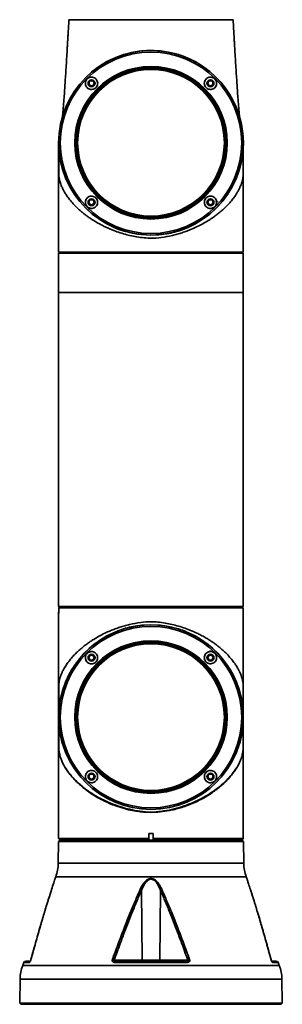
# Model space of a CAD drawing. Header units: millimetres. Extents: x -55 to 731, y 0 to 297.
# Tile 3 of 14: x 110 to 123, y 165 to 213. Entities that reach past the tile are written whole.
import ezdxf

# ---------------------------------------------------------------- set-up
doc = ezdxf.new("R2010")
doc.units = ezdxf.units.MM

msp = doc.modelspace()

# ---------------------------------------------------------------- linework, layer by layer
at = {"color": 7, "linetype": 'Continuous', "lineweight": 35}
for p, q in [((112.4752, 212.6548), (112.4752, 212.6538)), ((112.4752, 212.6548), (120.4752, 212.6548)), ((112.4752, 212.6538), (120.4752, 212.6538)), ((120.4752, 212.6538), (120.4752, 212.6548)), ((113.2606, 208.3292), (113.271, 208.3288)), ((111.9752, 206.6538), (111.9752, 201.3238)), ((120.9745, 206.5724), (120.9745, 206.571)), ((120.9752, 201.5838), (120.9752, 206.6538)), ((113.561, 203.2273), (113.6149, 203.1748)), ((111.9752, 201.3238), (112.0252, 201.2738)), ((111.9752, 201.3238), (120.9741, 201.3238)), ((111.9752, 201.2738), (111.9752, 199.3538)), ((111.9752, 201.2738), (120.9752, 201.2738)), ((120.9552, 201.305), (120.9242, 201.2738)), ((120.9741, 201.5838), (120.9752, 201.5838)), ((120.9741, 201.5838), (120.9741, 201.3238)), ((120.9752, 199.3538), (120.9752, 201.2738)), ((111.9752, 199.3538), (111.9752, 184.0538)), ((111.9752, 199.3538), (120.9752, 199.3538)), ((111.9752, 199.3538), (116.4752, 199.3538)), ((116.4752, 199.3538), (120.9752, 199.3538)), ((120.9752, 184.0538), (120.9752, 199.3538)), ((120.9752, 184.0538), (111.9752, 184.0538)), ((111.9764, 183.7238), (111.9764, 183.9838)), ((120.9752, 183.9838), (111.9764, 183.9838)), ((111.9952, 184.0027), (112.0263, 184.0338)), ((112.0263, 184.0338), (120.9252, 184.0338)), ((112.2752, 184.0538), (112.2752, 184.0338)), ((120.6752, 184.0338), (120.6752, 184.0538)), ((120.9752, 183.9838), (120.9252, 184.0338)), ((120.9752, 178.6538), (120.9752, 183.9838)), ((111.9764, 183.8087), (111.9752, 183.7938)), ((111.9752, 183.7938), (111.9752, 183.7238)), ((111.9752, 183.7238), (111.9752, 178.6538)), ((111.9764, 183.7238), (111.9752, 183.7238)), ((119.3895, 182.0804), (119.3356, 182.1329)), ((120.9744, 179.6361), (120.9744, 179.5989)), ((111.9752, 178.6538), (111.9752, 172.7338)), ((111.976, 178.7353), (111.976, 178.7367)), ((120.9752, 172.7338), (120.9752, 178.6538)), ((111.9764, 178.5499), (111.9764, 178.4544)), ((111.9762, 177.7327), (111.9764, 177.8475)), ((112.5002, 176.5445), (112.5002, 176.5338)), ((112.5303, 176.4889), (112.5252, 176.4838)), ((112.533, 176.4838), (112.5252, 176.4838)), ((120.2583, 176.1938), (120.2433, 176.1938)), ((120.4252, 176.4838), (120.4175, 176.4838)), ((120.4252, 176.4838), (120.4202, 176.4889)), ((120.4446, 176.5338), (120.4502, 176.5338)), ((120.4502, 176.5338), (120.4502, 176.5445)), ((116.3752, 172.9738), (116.5752, 172.9738)), ((116.3752, 172.9738), (116.3752, 172.7338)), ((116.5752, 172.7338), (116.5752, 172.9738)), ((111.9744, 172.583), (111.9559, 171.5284)), ((112.0252, 172.6338), (111.9744, 172.583)), ((120.9761, 172.583), (111.9744, 172.583)), ((111.9752, 172.7338), (112.0452, 172.6638)), ((111.9752, 172.7338), (116.3752, 172.7338)), ((112.0252, 172.6338), (120.9253, 172.6338)), ((112.0452, 172.6638), (116.3891, 172.6638)), ((112.2752, 172.6638), (112.2752, 172.6338)), ((116.3752, 172.7338), (116.3752, 172.715)), ((116.3891, 172.6638), (116.5614, 172.6638)), ((116.5614, 172.6638), (120.9052, 172.6638)), ((116.5752, 172.7338), (120.9752, 172.7338)), ((120.6752, 172.6338), (120.6752, 172.6638)), ((120.9052, 172.6638), (120.9752, 172.7338)), ((120.9761, 172.583), (120.9253, 172.6338)), ((120.9945, 171.5284), (120.9761, 172.583)), ((111.8304, 170.8651), (111.8006, 170.7852)), ((121.1492, 170.787), (121.1201, 170.8651)), ((121.1494, 170.7863), (121.1491, 170.7873)), ((116.0446, 166.803), (116.0105, 170.2098)), ((116.94, 170.2098), (116.9059, 166.803)), ((110.2745, 166.6888), (110.2223, 166.5485)), ((110.5713, 166.7538), (110.3682, 166.7538)), ((114.677, 166.803), (116.0446, 166.803)), ((114.7442, 166.7538), (114.7017, 166.7574)), ((118.2329, 166.6888), (114.7176, 166.6888)), ((114.7359, 166.7494), (114.7442, 166.7538)), ((118.2063, 166.7538), (114.7442, 166.7538)), ((116.0446, 166.803), (116.9059, 166.803)), ((118.2735, 166.803), (116.9059, 166.803)), ((122.3318, 166.7538), (122.3384, 166.7573)), ((122.5823, 166.7538), (122.3318, 166.7538)), ((122.7282, 166.5485), (122.676, 166.6888)), ((110.0967, 165.8852), (110.0761, 164.703)), ((122.8744, 164.703), (122.8538, 165.8852)), ((110.0761, 164.703), (110.1252, 164.6538)), ((110.0761, 164.703), (122.8744, 164.703)), ((122.8252, 164.6538), (110.1252, 164.6538)), ((122.8252, 164.6538), (122.8744, 164.703))]:
    msp.add_line(p, q, dxfattribs=at)
at = {"color": 8, "linetype": 'Continuous', "lineweight": 35}
for p, q in [((113.5959, 203.1956), (113.5959, 203.1933)), ((111.9764, 183.7938), (111.9752, 183.7938)), ((119.3546, 182.1121), (119.3546, 182.1144)), ((120.9744, 179.6361), (120.974, 179.4586)), ((111.9764, 178.4508), (111.9764, 178.551)), ((111.9764, 177.8475), (111.9764, 178.3138)), ((120.9741, 178.551), (120.9741, 177.8475)), ((116.4752, 171.5284), (111.9559, 171.5284)), ((120.9945, 171.5284), (116.4752, 171.5284)), ((121.1201, 170.8651), (111.8304, 170.8651)), ((111.6278, 170.2429), (111.6274, 170.2333)), ((110.5289, 166.6888), (110.2745, 166.6888)), ((122.676, 166.6888), (122.4216, 166.6888)), ((116.4752, 166.5485), (110.2223, 166.5485)), ((122.7282, 166.5485), (116.4752, 166.5485)), ((122.8538, 165.8852), (110.0967, 165.8852))]:
    msp.add_line(p, q, dxfattribs=at)
at = {"color": 7, "linetype": 'Continuous', "lineweight": 35, "flags": 128}
for points in [[(120.9741, 201.3238), (120.9663, 201.3161), (120.9552, 201.305)], [(111.9764, 183.9838), (111.9841, 183.9916), (111.9952, 184.0027)], [(116.0732, 166.7538), (116.0677, 166.7548), (116.0624, 166.7576), (116.0575, 166.7621), (116.0531, 166.7682), (116.0496, 166.7756), (116.0469, 166.7841), (116.0452, 166.7933), (116.0446, 166.803)], [(116.9059, 166.803), (116.9053, 166.7933), (116.9036, 166.7841), (116.9009, 166.7756), (116.8973, 166.7682), (116.893, 166.7621), (116.8881, 166.7576), (116.8828, 166.7548), (116.8772, 166.7538)]]:
    msp.add_lwpolyline(points, dxfattribs=at)
at = {"color": 7, "linetype": 'Continuous', "lineweight": 35}
for centre, radius in [((116.4752, 206.6538), 4.5), ((116.4752, 206.6538), 4.422), ((116.4752, 206.6538), 3.7157), ((116.4752, 206.6538), 3.684), ((116.4752, 206.6538), 3.625), ((116.4752, 206.6538), 3.575), ((113.5761, 209.553), 0.17), ((113.5761, 209.553), 0.135), ((113.5761, 209.553), 0.125), ((119.3744, 209.553), 0.17), ((119.3744, 209.553), 0.135), ((119.3744, 209.553), 0.125), ((113.5761, 203.7547), 0.17), ((113.5761, 203.7547), 0.135), ((113.5761, 203.7547), 0.125), ((119.3744, 203.7547), 0.17), ((119.3744, 203.7547), 0.135), ((119.3744, 203.7547), 0.125), ((116.4752, 178.6538), 4.5), ((116.4752, 178.6538), 4.422), ((116.4752, 178.6538), 3.7157), ((116.4752, 178.6538), 3.684), ((116.4752, 178.6538), 3.625), ((116.4752, 178.6538), 3.575), ((113.5761, 181.553), 0.17), ((113.5761, 181.553), 0.135), ((113.5761, 181.553), 0.125), ((119.3744, 181.553), 0.17), ((119.3744, 181.553), 0.135), ((119.3744, 181.553), 0.125), ((113.5761, 175.7547), 0.17), ((113.5761, 175.7547), 0.135), ((113.5761, 175.7547), 0.125), ((119.3744, 175.7547), 0.17), ((119.3744, 175.7547), 0.135), ((119.3744, 175.7547), 0.125)]:
    msp.add_circle(centre, radius, dxfattribs=at)
for centre, radius, start, end in [((116.4752, 206.6538), 4.5, 270, 135), ((116.4752, 206.6538), 4.5, 225, 270), ((116.4752, 178.6538), 4.5, 90, 225), ((116.4752, 178.6538), 4.5, 315, 90), ((109.9562, 171.5633), 2, 339.56717, 359), ((122.9942, 171.5633), 2, 181, 200.43283), ((110.3682, 166.6538), 0.1, 90, 159.56717), ((122.5823, 166.6538), 0.1, 20.43283, 90), ((112.0964, 165.8503), 2, 159.56717, 179), ((120.8541, 165.8503), 2, 1, 20.43283)]:
    msp.add_arc(centre, radius, start, end, dxfattribs=at)
for points, knots in [([(112.4752, 212.6538), (112.4676, 212.5228), (112.454, 212.2891), (112.4361, 211.9824), (112.4224, 211.7482), (112.4109, 211.5535), (112.3998, 211.3663), (112.3835, 211.0935), (112.3621, 210.7402), (112.3364, 210.3236), (112.3115, 209.9297), (112.2875, 209.5609), (112.2633, 209.1991), (112.2402, 208.8689), (112.2176, 208.5643), (112.1964, 208.2985), (112.177, 208.0728), (112.1665, 207.9666), (112.1619, 207.9203)], [0, 0, 0, 0, 0.0703436, 0.1254406, 0.1654037, 0.1973302, 0.2314826, 0.2679452, 0.3476874, 0.4285507, 0.5055457, 0.5787812, 0.6520297, 0.7339695, 0.8010052, 0.8728323, 0.9446384, 1, 1, 1, 1]), ([(120.7895, 207.9106), (120.7846, 207.9598), (120.7738, 208.0689), (120.7541, 208.2984), (120.7329, 208.5643), (120.7102, 208.8689), (120.6871, 209.1991), (120.6629, 209.5609), (120.639, 209.9297), (120.6141, 210.3236), (120.5884, 210.7402), (120.5663, 211.1061), (120.5485, 211.4027), (120.535, 211.6308), (120.5197, 211.8919), (120.4997, 212.2332), (120.4842, 212.5), (120.4753, 212.6538)], [0, 0, 0, 0, 0.05883922, 0.13038151, 0.20194489, 0.26873431, 0.35037321, 0.42335268, 0.49631917, 0.5730314, 0.65359776, 0.73304706, 0.7763643, 0.81636753, 0.85729684, 0.91772796, 1, 1, 1, 1]), ([(113.8018, 209.7507), (113.7765, 209.7742), (113.7261, 209.8214), (113.6255, 209.8547), (113.5213, 209.854), (113.424, 209.8182), (113.3453, 209.7533), (113.2928, 209.6672), (113.271, 209.569), (113.2824, 209.4686), (113.3264, 209.3764), (113.3996, 209.3031), (113.4942, 209.2581), (113.5988, 209.2478), (113.6999, 209.2733), (113.7852, 209.3301), (113.8462, 209.4104), (113.8778, 209.5053), (113.8769, 209.6054), (113.8483, 209.6902), (113.8148, 209.7337), (113.8018, 209.7507)], [0, 0, 0, 0, 0.05538177, 0.11078435, 0.16556012, 0.21914247, 0.27165218, 0.32360513, 0.37568515, 0.4285135, 0.48246199, 0.53750668, 0.59315928, 0.64856596, 0.70286899, 0.75570264, 0.8074683, 0.85910488, 0.91157713, 0.96541715, 1, 1, 1, 1]), ([(119.5865, 209.7651), (119.5608, 209.7863), (119.5093, 209.8287), (119.4113, 209.8559), (119.3108, 209.8519), (119.2159, 209.8145), (119.1378, 209.7469), (119.0862, 209.6559), (119.0684, 209.5524), (119.0866, 209.4495), (119.1374, 209.36), (119.2135, 209.2933), (119.306, 209.2553), (119.406, 209.2491), (119.5039, 209.276), (119.5888, 209.3348), (119.6499, 209.4197), (119.6788, 209.5209), (119.6714, 209.6249), (119.6363, 209.7089), (119.6002, 209.7497), (119.5865, 209.7651)], [0, 0, 0, 0, 0.0521728, 0.1043289, 0.1569575, 0.2106582, 0.2654994, 0.3210861, 0.3766229, 0.4312111, 0.4843457, 0.5362686, 0.5878458, 0.6400798, 0.69362, 0.7484922, 0.804114, 0.8596022, 0.9141909, 0.9675717, 1, 1, 1, 1]), ([(111.9764, 206.5545), (111.9762, 206.5603), (111.976, 206.5685), (111.976, 206.5688), (111.976, 206.5689)], [0, 0, 0, 0, 0.7144518, 1, 1, 1, 1]), ([(111.9762, 206.5563), (111.9763, 206.5267), (111.9764, 206.4521), (111.9767, 206.2671), (111.977, 206.0583), (111.9771, 205.8678), (111.9773, 205.6488), (111.9774, 205.4231), (111.9774, 205.267), (111.9774, 205.1971)], [0, 0, 0, 0, 0.146082, 0.3687807, 0.4887545, 0.614709, 0.7470961, 0.8867091, 1, 1, 1, 1]), ([(111.9762, 206.5546), (111.9763, 206.5258), (111.9764, 206.452), (111.9767, 206.2682), (111.977, 206.0595), (111.9771, 205.8691), (111.9773, 205.65), (111.9774, 205.4293), (111.9774, 205.2783), (111.9774, 205.2134)], [0, 0, 0, 0, 0.1444021, 0.3697153, 0.4910939, 0.6185213, 0.7524557, 0.8936923, 1, 1, 1, 1]), ([(120.973, 205.1971), (120.973, 205.2186), (120.973, 205.3206), (120.9729, 205.4819), (120.9729, 205.6651), (120.9729, 205.8234), (120.9731, 205.9905), (120.9735, 206.1802), (120.9739, 206.3556), (120.9742, 206.4905), (120.9743, 206.5403), (120.9743, 206.5614)], [0, 0, 0, 0, 0.0354024, 0.1678527, 0.2737001, 0.3597547, 0.4659233, 0.5995173, 0.7600508, 0.8984051, 1, 1, 1, 1]), ([(120.973, 205.2), (120.973, 205.2209), (120.973, 205.3224), (120.9729, 205.4832), (120.9729, 205.6664), (120.9729, 205.8247), (120.9731, 205.9915), (120.9735, 206.1815), (120.9738, 206.295), (120.9739, 206.3564)], [0, 0, 0, 0, 0.0455878, 0.2206736, 0.3605902, 0.4743549, 0.6147131, 0.7913238, 1, 1, 1, 1]), ([(120.974, 205.8662), (120.9744, 205.7656), (120.9748, 205.6377), (120.9748, 205.4834), (120.9747, 205.409), (120.9744, 205.3204), (120.9738, 205.2383), (120.9722, 205.1654), (120.9687, 205.072), (120.9588, 204.9664), (120.9353, 204.8388), (120.9078, 204.7379), (120.882, 204.6601), (120.8622, 204.6056), (120.8394, 204.5479), (120.8124, 204.4851), (120.7669, 204.3876), (120.6871, 204.2375), (120.5721, 204.0576), (120.4293, 203.8659), (120.2788, 203.689), (120.1086, 203.5133), (119.9409, 203.3579), (119.7751, 203.2187), (119.6091, 203.0912), (119.4413, 202.9728), (119.2424, 202.8435), (119.0086, 202.7067), (118.7364, 202.5667), (118.4752, 202.4492), (118.2273, 202.3514), (117.9933, 202.2703), (117.7576, 202.1991), (117.4218, 202.1124), (116.9978, 202.0314), (116.5335, 201.9934), (116.1349, 202.0168), (115.7899, 202.0637), (115.4511, 202.131), (115.1279, 202.2164), (114.8116, 202.318), (114.5348, 202.4244), (114.295, 202.5298), (114.0894, 202.6299), (113.8857, 202.7393), (113.7073, 202.8449), (113.5517, 202.9447), (113.4169, 203.0372), (113.2826, 203.1357), (113.1496, 203.2403), (112.9968, 203.3694), (112.8227, 203.5314), (112.6343, 203.7298), (112.497, 203.8976), (112.4048, 204.0235), (112.3502, 204.1027), (112.2993, 204.182), (112.2519, 204.2614), (112.2081, 204.3409), (112.171, 204.4149), (112.1351, 204.4917), (112.097, 204.5807), (112.0613, 204.6787), (112.0318, 204.7767), (112.0102, 204.865), (111.9962, 204.9449), (111.9877, 205.0128), (111.9831, 205.066), (111.9792, 205.1312), (111.9773, 205.2036), (111.9763, 205.2832), (111.9757, 205.3955), (111.9756, 205.5947), (111.9761, 205.7668), (111.9764, 205.8662)], [0, 0, 0, 0, 0.0181447, 0.023082, 0.0274986, 0.0314307, 0.0390909, 0.0430166, 0.0471001, 0.0614504, 0.0757083, 0.0908911, 0.097163, 0.1033682, 0.1101283, 0.1174433, 0.1253136, 0.1440883, 0.1694413, 0.1874342, 0.2104374, 0.2311525, 0.2495812, 0.2663403, 0.282357, 0.2976341, 0.3121751, 0.3339685, 0.3548061, 0.3747086, 0.39076, 0.4064439, 0.4217769, 0.4367769, 0.4703407, 0.4996423, 0.5195952, 0.5414592, 0.5620682, 0.5822647, 0.6030853, 0.6245724, 0.6394344, 0.6548174, 0.6707306, 0.6871825, 0.6987466, 0.7108016, 0.7233494, 0.7363916, 0.74993, 0.7707693, 0.794597, 0.819951, 0.8290999, 0.8382519, 0.8474071, 0.8565653, 0.8657268, 0.8748913, 0.8820467, 0.8924713, 0.9061653, 0.9166172, 0.9270646, 0.9375098, 0.94362, 0.9488415, 0.9531986, 0.9611596, 0.9650073, 0.9688649, 0.9820295, 1, 1, 1, 1]), ([(113.7882, 203.9668), (113.7626, 203.988), (113.7114, 204.0302), (113.614, 204.0575), (113.5138, 204.0539), (113.4186, 204.0168), (113.3399, 203.9492), (113.288, 203.858), (113.2701, 203.7545), (113.2881, 203.6518), (113.3386, 203.5623), (113.4147, 203.4953), (113.5077, 203.457), (113.6082, 203.4509), (113.706, 203.478), (113.7906, 203.5366), (113.8515, 203.6212), (113.8805, 203.7223), (113.8732, 203.8266), (113.8379, 203.9107), (113.8018, 203.9515), (113.7882, 203.9668)], [0, 0, 0, 0, 0.0519386, 0.1038537, 0.1564439, 0.2104227, 0.2656093, 0.3212873, 0.3765635, 0.4307885, 0.4838168, 0.5359808, 0.5879082, 0.6402786, 0.6936155, 0.7481184, 0.8035416, 0.859195, 0.914164, 0.9677675, 1, 1, 1, 1]), ([(119.572, 203.9804), (119.5439, 204.0004), (119.4877, 204.0406), (119.3837, 204.0603), (119.2806, 204.0459), (119.1892, 203.9979), (119.1201, 203.9239), (119.0791, 203.8326), (119.0697, 203.7329), (119.0934, 203.6344), (119.1491, 203.5477), (119.2319, 203.4839), (119.332, 203.4516), (119.4366, 203.4552), (119.5328, 203.4932), (119.6098, 203.5599), (119.6603, 203.6472), (119.6798, 203.7459), (119.6659, 203.8458), (119.6262, 203.9265), (119.5873, 203.9652), (119.572, 203.9804)], [0, 0, 0, 0, 0.0553793, 0.1107822, 0.1654925, 0.2187705, 0.2707796, 0.3223445, 0.3744774, 0.4278776, 0.4826362, 0.5382234, 0.593762, 0.6484609, 0.7019578, 0.7544067, 0.806346, 0.8584607, 0.9113602, 0.9653924, 1, 1, 1, 1]), ([(119.6514, 203.7835), (119.6565, 203.7794), (119.6644, 203.7731), (119.6776, 203.7694), (119.6883, 203.7685), (119.6989, 203.77), (119.7119, 203.7746), (119.7194, 203.7814), (119.7242, 203.7858)], [0, 0, 0, 0, 0.2385766, 0.367799, 0.500006, 0.6322079, 0.7614249, 1, 1, 1, 1]), ([(114.9694, 202.4066), (114.9475, 202.4157), (114.9133, 202.4299), (114.8448, 202.4585), (114.7982, 202.4778), (114.7639, 202.4919)], [0, 0, 0, 0, 0.3195957, 0.4999996, 1, 1, 1, 1]), ([(118.1866, 202.4919), (118.1529, 202.478), (118.1017, 202.4568), (118.0376, 202.4301), (118.0039, 202.416), (117.9868, 202.409), (117.9825, 202.4071), (117.9814, 202.4067), (117.9811, 202.4066), (117.981, 202.4066), (117.981, 202.4065), (117.981, 202.4065), (117.981, 202.4065)], [0, 0, 0, 0, 0.4913453, 0.7467283, 0.936176, 0.9837824, 0.9958154, 0.998883, 0.9996849, 0.9999023, 0.9999648, 1, 1, 1, 1]), ([(111.9764, 179.4415), (111.9761, 179.5421), (111.9757, 179.67), (111.9757, 179.8243), (111.9758, 179.8987), (111.976, 179.9873), (111.9767, 180.0694), (111.9783, 180.1422), (111.9818, 180.2357), (111.9917, 180.3413), (112.0152, 180.4689), (112.0426, 180.5698), (112.0685, 180.6476), (112.0883, 180.7021), (112.1111, 180.7598), (112.1381, 180.8226), (112.1836, 180.9201), (112.2634, 181.0702), (112.3784, 181.2501), (112.5212, 181.4418), (112.6717, 181.6187), (112.8418, 181.7944), (113.0096, 181.9498), (113.1754, 182.089), (113.3414, 182.2165), (113.5092, 182.3349), (113.7081, 182.4642), (113.9419, 182.601), (114.2141, 182.741), (114.4752, 182.8585), (114.7232, 182.9563), (114.9572, 183.0374), (115.1929, 183.1086), (115.5287, 183.1953), (115.9527, 183.2763), (116.417, 183.3142), (116.8156, 183.2909), (117.1606, 183.244), (117.4994, 183.1767), (117.8226, 183.0913), (118.1389, 182.9897), (118.4157, 182.8833), (118.6554, 182.7779), (118.8611, 182.6778), (119.0648, 182.5684), (119.2432, 182.4628), (119.3987, 182.363), (119.5336, 182.2705), (119.6679, 182.172), (119.8009, 182.0674), (119.9537, 181.9383), (120.1278, 181.7763), (120.3162, 181.5779), (120.4534, 181.4101), (120.5457, 181.2842), (120.6002, 181.205), (120.6512, 181.1257), (120.6986, 181.0463), (120.7424, 180.9668), (120.7795, 180.8928), (120.8154, 180.816), (120.8534, 180.727), (120.8892, 180.6289), (120.9186, 180.531), (120.9403, 180.4427), (120.9543, 180.3628), (120.9628, 180.2949), (120.9674, 180.2417), (120.9713, 180.1765), (120.9732, 180.1041), (120.9742, 180.0245), (120.9748, 179.9122), (120.9749, 179.713), (120.9743, 179.5408), (120.974, 179.4415)], [0, 0, 0, 0, 0.0181448, 0.023082, 0.0274987, 0.0314308, 0.0390909, 0.0430166, 0.0471001, 0.0614504, 0.0757084, 0.0908911, 0.097163, 0.1033682, 0.1101283, 0.1174434, 0.1253136, 0.1440883, 0.1694413, 0.1874342, 0.2104374, 0.2311525, 0.2495812, 0.2663404, 0.282357, 0.2976341, 0.3121751, 0.3339685, 0.3548061, 0.3747086, 0.39076, 0.4064439, 0.4217769, 0.4367769, 0.4703407, 0.4996423, 0.5195952, 0.5414592, 0.5620682, 0.5822647, 0.6030853, 0.6245724, 0.6394344, 0.6548173, 0.6707306, 0.6871825, 0.6987466, 0.7108016, 0.7233494, 0.7363917, 0.7499299, 0.7707692, 0.794597, 0.819951, 0.8290999, 0.8382519, 0.8474071, 0.8565653, 0.8657267, 0.8748913, 0.8820467, 0.8924713, 0.9061653, 0.9166172, 0.9270645, 0.9375098, 0.94362, 0.9488414, 0.9531986, 0.9611596, 0.9650073, 0.9688649, 0.9820294, 1, 1, 1, 1]), ([(114.7639, 182.8157), (114.7976, 182.8297), (114.8488, 182.8509), (114.9129, 182.8776), (114.9466, 182.8917), (114.9637, 182.8988), (114.968, 182.9005), (114.9691, 182.901), (114.9694, 182.9011), (114.9694, 182.9011), (114.9695, 182.9011), (114.9695, 182.9011), (114.9695, 182.9011)], [0, 0, 0, 0, 0.491344, 0.7467332, 0.9361758, 0.9837849, 0.9958153, 0.9988885, 0.9996874, 0.9999048, 0.9999648, 1, 1, 1, 1]), ([(117.9811, 182.9011), (118.003, 182.892), (118.0372, 182.8778), (118.1057, 182.8492), (118.1523, 182.8299), (118.1866, 182.8158)], [0, 0, 0, 0, 0.3195957, 0.5000026, 1, 1, 1, 1]), ([(113.364, 181.7651), (113.3428, 181.7394), (113.3004, 181.6879), (113.2732, 181.5899), (113.2771, 181.4894), (113.3146, 181.3945), (113.3822, 181.3164), (113.4732, 181.2648), (113.5767, 181.247), (113.6796, 181.2652), (113.7691, 181.316), (113.8357, 181.3921), (113.8738, 181.4846), (113.88, 181.5846), (113.8531, 181.6825), (113.7943, 181.7674), (113.7094, 181.8285), (113.6082, 181.8574), (113.5042, 181.85), (113.4202, 181.8149), (113.3794, 181.7788), (113.364, 181.7651)], [0, 0, 0, 0, 0.0521725, 0.1043287, 0.1569569, 0.2106578, 0.2654986, 0.3210859, 0.376623, 0.4312111, 0.4843457, 0.5362684, 0.5878453, 0.6400797, 0.6936198, 0.7484918, 0.8041144, 0.8596013, 0.914191, 0.967571, 1, 1, 1, 1]), ([(119.1487, 181.7507), (119.1286, 181.7225), (119.0885, 181.6663), (119.0688, 181.5623), (119.0832, 181.4592), (119.1312, 181.3678), (119.2052, 181.2987), (119.2965, 181.2577), (119.3962, 181.2483), (119.4947, 181.272), (119.5814, 181.3277), (119.6452, 181.4105), (119.6775, 181.5106), (119.6739, 181.6152), (119.6359, 181.7114), (119.5692, 181.7884), (119.4819, 181.8389), (119.3832, 181.8584), (119.2833, 181.8445), (119.2026, 181.8048), (119.1638, 181.7659), (119.1487, 181.7507)], [0, 0, 0, 0, 0.0553802, 0.110783, 0.1654929, 0.2187715, 0.2707806, 0.322345, 0.3744779, 0.4278785, 0.4826372, 0.538224, 0.5937626, 0.6484616, 0.7019585, 0.7544077, 0.8063466, 0.8584609, 0.9113603, 0.9653933, 1, 1, 1, 1]), ([(119.3456, 181.83), (119.3497, 181.8351), (119.356, 181.843), (119.3597, 181.8562), (119.3606, 181.8669), (119.3591, 181.8775), (119.3545, 181.8905), (119.3477, 181.898), (119.3433, 181.9028)], [0, 0, 0, 0, 0.2385729, 0.367792, 0.5000075, 0.6322087, 0.7614133, 1, 1, 1, 1]), ([(111.9775, 180.1106), (111.9775, 180.0891), (111.9775, 179.9871), (111.9775, 179.8258), (111.9776, 179.6426), (111.9776, 179.4843), (111.9774, 179.3172), (111.977, 179.1275), (111.9766, 178.9521), (111.9763, 178.8172), (111.9762, 178.7674), (111.9761, 178.7463)], [0, 0, 0, 0, 0.03540242, 0.16785344, 0.27370002, 0.35975525, 0.46592315, 0.5995177, 0.76005058, 0.89840482, 1, 1, 1, 1]), ([(111.9775, 180.1077), (111.9775, 180.0868), (111.9775, 179.9853), (111.9775, 179.8245), (111.9776, 179.6413), (111.9776, 179.483), (111.9774, 179.3162), (111.977, 179.1262), (111.9767, 179.0127), (111.9766, 178.9513)], [0, 0, 0, 0, 0.0455878, 0.2206738, 0.3605905, 0.4743544, 0.6147127, 0.7913243, 1, 1, 1, 1]), ([(120.9743, 178.7514), (120.9742, 178.781), (120.974, 178.8556), (120.9738, 179.0406), (120.9735, 179.2494), (120.9734, 179.4399), (120.9732, 179.6589), (120.9731, 179.8846), (120.9731, 180.0407), (120.973, 180.1106)], [0, 0, 0, 0, 0.1460815, 0.3687811, 0.488755, 0.6147089, 0.7470968, 0.886709, 1, 1, 1, 1]), ([(120.9743, 178.7531), (120.9742, 178.7819), (120.974, 178.8557), (120.9738, 179.0395), (120.9735, 179.2482), (120.9734, 179.4386), (120.9732, 179.6577), (120.9731, 179.8784), (120.9731, 180.0294), (120.973, 180.0943)], [0, 0, 0, 0, 0.1444024, 0.3697158, 0.4910944, 0.6185219, 0.7524556, 0.8936931, 1, 1, 1, 1]), ([(120.9741, 179.4602), (120.9741, 179.4602), (120.974, 179.4603), (120.974, 179.4603), (120.974, 179.4603)], [0, 0, 0, 0, 0.5599785, 1, 1, 1, 1]), ([(120.9741, 178.7532), (120.9743, 178.7474), (120.9745, 178.7392), (120.9745, 178.7389), (120.9745, 178.7388)], [0, 0, 0, 0, 0.71445161, 1, 1, 1, 1]), ([(111.9771, 178.4617), (111.9769, 178.4639), (111.9761, 178.4721), (111.9761, 178.434), (111.9762, 178.3642), (111.9766, 178.278), (111.9769, 178.1634), (111.9772, 177.9887), (111.9775, 177.7745), (111.9777, 177.5272), (111.9778, 177.3554), (111.9778, 177.2651)], [0, 0, 0, 0, 0.0426482, 0.159249, 0.2136883, 0.2718062, 0.3763067, 0.513386, 0.6834424, 0.8335303, 1, 1, 1, 1]), ([(111.9764, 178.3068), (111.9764, 178.2759), (111.9764, 178.1481), (111.9764, 177.9781), (111.9764, 177.8491)], [0, 0, 0, 0, 0.2415432, 1, 1, 1, 1]), ([(120.9726, 177.2557), (120.9726, 177.2681), (120.9726, 177.3685), (120.9725, 177.5305), (120.9724, 177.7177), (120.9722, 177.8476), (120.9718, 177.9606), (120.9715, 178.0949), (120.9713, 178.2569), (120.9712, 178.3923), (120.9715, 178.459), (120.9705, 178.4438), (120.9705, 178.4432)], [0, 0, 0, 0, 0.0194508, 0.1565992, 0.2643417, 0.3443543, 0.4018603, 0.5072518, 0.6466502, 0.820698, 0.9922786, 1, 1, 1, 1]), ([(120.974, 177.8491), (120.974, 177.9298), (120.974, 178.0911), (120.974, 178.3427), (120.974, 178.4712), (120.974, 178.5499)], [0, 0, 0, 0, 0.280084, 0.5594671, 1, 1, 1, 1]), ([(111.9764, 177.8491), (111.9762, 177.7604), (111.9758, 177.6274), (111.976, 177.4484), (111.9767, 177.3176), (111.9788, 177.2013), (111.9849, 177.0732), (112.0054, 176.8932), (112.0634, 176.6693), (112.189, 176.372), (112.3859, 176.0435), (112.6722, 175.6887), (112.9984, 175.3728), (113.3434, 175.099), (113.6913, 174.8659), (114.0764, 174.6497), (114.4971, 174.4559), (114.9504, 174.2892), (115.433, 174.153), (115.9394, 174.0566), (116.4605, 174.0094), (116.982, 174.0524), (117.4882, 174.1461), (117.9715, 174.2801), (118.4264, 174.4447), (118.8499, 174.6375), (119.24, 174.854), (119.5938, 175.0891), (119.9441, 175.3656), (120.2741, 175.684), (120.5631, 176.0411), (120.7618, 176.3723), (120.888, 176.6717), (120.9429, 176.8852), (120.9648, 177.0642), (120.9715, 177.1872), (120.9739, 177.3226), (120.9745, 177.4527), (120.9746, 177.63), (120.9743, 177.7615), (120.974, 177.8491)], [0, 0, 0, 0, 0.0160532, 0.0240882, 0.0320725, 0.0400533, 0.0480128, 0.0637059, 0.0950477, 0.1261986, 0.1674884, 0.2089872, 0.2505182, 0.2813835, 0.3122715, 0.3434559, 0.3745055, 0.4054377, 0.4366462, 0.467904, 0.4991582, 0.5303277, 0.5615408, 0.5926604, 0.6235542, 0.6546672, 0.686002, 0.7173549, 0.7487178, 0.7904225, 0.8321805, 0.8739344, 0.905271, 0.9366832, 0.9484999, 0.9603139, 0.9682274, 0.9761901, 0.9841337, 1, 1, 1, 1]), ([(120.9741, 177.8475), (120.9742, 177.7946), (120.9745, 177.696), (120.9746, 177.5573), (120.9744, 177.4382), (120.9739, 177.335), (120.9728, 177.2558), (120.9711, 177.194), (120.969, 177.1437), (120.9648, 177.0746), (120.9558, 176.9838), (120.9385, 176.8792), (120.9105, 176.7614), (120.8705, 176.633), (120.8155, 176.4949), (120.7537, 176.3651), (120.6875, 176.2436), (120.6126, 176.1204), (120.5278, 175.9958), (120.4403, 175.8794), (120.3379, 175.7534), (120.2149, 175.6158), (120.0647, 175.4647), (119.9116, 175.3246), (119.7578, 175.1955), (119.6052, 175.0775), (119.3749, 174.9127), (119.0539, 174.7138), (118.6304, 174.4956), (118.3306, 174.3796), (118.1866, 174.3239)], [0, 0, 0, 0, 0.0244314, 0.0454454, 0.0632815, 0.0788224, 0.0938804, 0.1032391, 0.113343, 0.1242821, 0.1486868, 0.1810829, 0.2099365, 0.2502048, 0.2934962, 0.3314674, 0.3641179, 0.4000153, 0.43929, 0.4734187, 0.502401, 0.5506106, 0.5961671, 0.6390738, 0.679335, 0.7169558, 0.7519419, 0.8410421, 0.9236552, 1, 1, 1, 1]), ([(120.974, 177.8474), (120.974, 177.8474), (120.974, 177.8474), (120.9741, 177.8475), (120.9741, 177.8475)], [0, 0, 0, 0, 0.5598841, 1, 1, 1, 1]), ([(113.3784, 175.9804), (113.3548, 175.9551), (113.3076, 175.9047), (113.2744, 175.8041), (113.2751, 175.6999), (113.3109, 175.6026), (113.3758, 175.5239), (113.4619, 175.4714), (113.5601, 175.4496), (113.6605, 175.461), (113.7527, 175.505), (113.826, 175.5782), (113.871, 175.6729), (113.8813, 175.7774), (113.8558, 175.8785), (113.7989, 175.9638), (113.7187, 176.0248), (113.6238, 176.0564), (113.5237, 176.0555), (113.4389, 176.0269), (113.3954, 175.9935), (113.3784, 175.9804)], [0, 0, 0, 0, 0.0553819, 0.1107846, 0.1655605, 0.2191428, 0.271652, 0.3236052, 0.3756849, 0.4285129, 0.4824613, 0.5375068, 0.5931591, 0.6485656, 0.7028683, 0.7557024, 0.8074677, 0.8591045, 0.9115771, 0.9654168, 1, 1, 1, 1]), ([(119.1622, 175.9668), (119.1411, 175.9412), (119.0989, 175.89), (119.0716, 175.7926), (119.0752, 175.6924), (119.1123, 175.5972), (119.1799, 175.5185), (119.2711, 175.4666), (119.3746, 175.4487), (119.4773, 175.4667), (119.5668, 175.5172), (119.6338, 175.5933), (119.6721, 175.6863), (119.6782, 175.7868), (119.6511, 175.8846), (119.5924, 175.9692), (119.5079, 176.0301), (119.4068, 176.0591), (119.3025, 176.0518), (119.2184, 176.0165), (119.1776, 175.9804), (119.1622, 175.9668)], [0, 0, 0, 0, 0.0519386, 0.1038546, 0.1564442, 0.2104233, 0.2656094, 0.3212879, 0.3765632, 0.4307893, 0.4838168, 0.5359811, 0.5879084, 0.6402792, 0.693616, 0.7481182, 0.8035416, 0.8591953, 0.9141642, 0.9677674, 1, 1, 1, 1]), ([(116.4752, 174.0114), (116.3772, 174.0136), (116.1777, 174.0179), (115.8798, 174.0491), (115.542, 174.1033), (115.1643, 174.1902), (114.8997, 174.2786), (114.7639, 174.3239)], [0, 0, 0, 0, 0.1642959, 0.3342329, 0.5035338, 0.7452678, 1, 1, 1, 1]), ([(118.1866, 174.3239), (118.0958, 174.2929), (117.9175, 174.2319), (117.6425, 174.1572), (117.3139, 174.0855), (116.9254, 174.0261), (116.6248, 174.0163), (116.4752, 174.0114)], [0, 0, 0, 0, 0.171264, 0.3365966, 0.4963326, 0.749451, 1, 1, 1, 1]), ([(116.3752, 172.715), (116.377, 172.6994), (116.379, 172.6819), (116.3881, 172.6657), (116.3891, 172.6638)], [0, 0, 0, 0, 0.888303, 1, 1, 1, 1]), ([(116.5614, 172.6638), (116.5666, 172.6753), (116.5743, 172.692), (116.575, 172.7095), (116.5752, 172.715)], [0, 0, 0, 0, 0.6848661, 1, 1, 1, 1]), ([(116.5752, 172.715), (116.5752, 172.7153), (116.5752, 172.7216), (116.5752, 172.7279), (116.5752, 172.7338)], [0, 0, 0, 0, 0.0583652, 1, 1, 1, 1]), ([(111.7985, 170.778), (111.7994, 170.781), (111.8021, 170.7895), (111.8011, 170.7863), (111.7942, 170.7644), (111.7732, 170.6969), (111.719, 170.525), (111.6645, 170.3565), (111.6278, 170.2429)], [0, 0, 0, 0, 0.0415198, 0.1163031, 0.194452, 0.3395801, 0.5551388, 1, 1, 1, 1]), ([(111.8015, 170.7874), (111.8005, 170.7847), (111.7993, 170.7816), (111.7986, 170.7784), (111.7985, 170.7779)], [0, 0, 0, 0, 0.8618612, 1, 1, 1, 1]), ([(115.9429, 170.2429), (115.9747, 170.3107), (116.0252, 170.4179), (116.1088, 170.5447), (116.1759, 170.6278), (116.2403, 170.6913), (116.3116, 170.7425), (116.3898, 170.7792), (116.4476, 170.7845), (116.4752, 170.7871)], [0, 0, 0, 0, 0.2849285, 0.4513584, 0.5733911, 0.687194, 0.7889025, 0.8991249, 1, 1, 1, 1]), ([(116.0105, 170.2098), (116.0601, 170.3265), (116.137, 170.5075), (116.2872, 170.6838), (116.3974, 170.7442), (116.4757, 170.7586), (116.5541, 170.7438), (116.6642, 170.6829), (116.8139, 170.5066), (116.8906, 170.326), (116.94, 170.2098)], [0, 0, 0, 0, 0.25582078, 0.39667414, 0.45144992, 0.5003072, 0.54918688, 0.60406376, 0.74526527, 1, 1, 1, 1]), ([(116.4752, 170.7871), (116.505, 170.7843), (116.5489, 170.7802), (116.6031, 170.7587), (116.6719, 170.723), (116.7479, 170.6583), (116.8316, 170.559), (116.9213, 170.426), (116.9743, 170.3136), (117.0076, 170.2429)], [0, 0, 0, 0, 0.10847886, 0.16010165, 0.21365021, 0.39479948, 0.5266986, 0.70241897, 1, 1, 1, 1]), ([(121.3227, 170.2429), (121.2904, 170.3428), (121.2373, 170.5068), (121.182, 170.6818), (121.1542, 170.7711), (121.1507, 170.7821), (121.1492, 170.787)], [0, 0, 0, 0, 0.4220751, 0.6928801, 0.8616787, 1, 1, 1, 1]), ([(111.6252, 170.2339), (111.5786, 170.0901), (111.4926, 169.8246), (111.3779, 169.456), (111.2855, 169.1528), (111.2126, 168.9101), (111.1402, 168.6659), (111.0512, 168.3623), (110.9313, 167.9466), (110.7829, 167.4228), (110.6762, 167.0363), (110.6178, 166.8251)], [0, 0, 0, 0, 0.1291189, 0.23841, 0.3279207, 0.3976745, 0.4526122, 0.54297, 0.6643164, 0.8166556, 1, 1, 1, 1]), ([(111.6252, 170.2339), (111.5786, 170.0901), (111.4926, 169.8246), (111.3779, 169.456), (111.2855, 169.1528), (111.2126, 168.9101), (111.1402, 168.6659), (111.0512, 168.3623), (110.9313, 167.9466), (110.7829, 167.4228), (110.6762, 167.0363), (110.6178, 166.8251)], [0, 0, 0, 0, 0.129119, 0.23841, 0.3279207, 0.3976747, 0.4526123, 0.5429699, 0.6643164, 0.8166556, 1, 1, 1, 1]), ([(111.6278, 170.2429), (111.568, 170.0568), (111.4446, 169.6728), (111.259, 169.0624), (111.0602, 168.3872), (110.8464, 167.6381), (110.701, 167.1103), (110.6254, 166.8361)], [0, 0, 0, 0, 0.16715323, 0.34491912, 0.54138248, 0.76180358, 1, 1, 1, 1]), ([(114.5909, 166.8361), (114.6919, 167.1102), (114.8864, 167.6381), (115.1729, 168.3871), (115.4412, 169.0624), (115.6933, 169.6727), (115.8614, 170.0568), (115.9429, 170.2429)], [0, 0, 0, 0, 0.238162, 0.4586033, 0.6550585, 0.8328004, 1, 1, 1, 1]), ([(114.677, 166.803), (114.7265, 166.9394), (114.8248, 167.2101), (114.9796, 167.6298), (115.1462, 168.0743), (115.3311, 168.5571), (115.5382, 169.0824), (115.7646, 169.6385), (115.9283, 170.0189), (116.0105, 170.2098)], [0, 0, 0, 0, 0.1184935, 0.2351769, 0.3655442, 0.5067542, 0.6584944, 0.8287097, 1, 1, 1, 1]), ([(116.0105, 170.2098), (115.9988, 170.2168), (115.978, 170.2294), (115.9536, 170.2388), (115.9429, 170.2429)], [0, 0, 0, 0, 0.559918, 1, 1, 1, 1]), ([(117.0076, 170.2429), (116.9939, 170.2375), (116.9694, 170.2278), (116.949, 170.2153), (116.94, 170.2098)], [0, 0, 0, 0, 0.5599167, 1, 1, 1, 1]), ([(116.94, 170.2098), (117.0224, 170.0183), (117.187, 169.6359), (117.414, 169.0782), (117.622, 168.5503), (117.808, 168.0645), (117.9751, 167.6187), (118.1286, 167.202), (118.2251, 166.9363), (118.2735, 166.803)], [0, 0, 0, 0, 0.1718456, 0.3431974, 0.4947683, 0.6371664, 0.7691322, 0.8841941, 1, 1, 1, 1]), ([(117.0076, 170.2429), (117.0891, 170.0568), (117.2571, 169.6728), (117.5092, 169.0624), (117.7776, 168.3872), (118.064, 167.6381), (118.2585, 167.1103), (118.3596, 166.8361)], [0, 0, 0, 0, 0.1671533, 0.3449191, 0.5413825, 0.7618036, 1, 1, 1, 1]), ([(122.3251, 166.8361), (122.2495, 167.1102), (122.1041, 167.6381), (121.8903, 168.3871), (121.6915, 169.0624), (121.5059, 169.6727), (121.3825, 170.0568), (121.3227, 170.2429)], [0, 0, 0, 0, 0.2381619, 0.4586032, 0.6550586, 0.8328005, 1, 1, 1, 1]), ([(122.3327, 166.8251), (122.2917, 166.9737), (122.216, 167.2481), (122.1104, 167.6244), (122.0231, 167.9319), (121.9528, 168.1766), (121.8817, 168.422), (121.7928, 168.7257), (121.6696, 169.1388), (121.512, 169.6549), (121.3913, 170.0294), (121.3253, 170.2339)], [0, 0, 0, 0, 0.12899665, 0.23823142, 0.3277095, 0.39743392, 0.45236546, 0.54274193, 0.66410745, 0.81649605, 1, 1, 1, 1]), ([(110.6254, 166.8361), (110.6228, 166.8269), (110.6179, 166.8098), (110.6084, 166.784), (110.5972, 166.76), (110.5842, 166.7374), (110.5702, 166.717), (110.5555, 166.7008), (110.5412, 166.6905), (110.5331, 166.6894), (110.5289, 166.6888)], [0, 0, 0, 0, 0.1177832, 0.2184414, 0.3202269, 0.4318698, 0.5582838, 0.6843606, 0.833144, 1, 1, 1, 1]), ([(110.6178, 166.8253), (110.6157, 166.818), (110.6115, 166.8041), (110.6036, 166.7839), (110.5958, 166.7668), (110.5889, 166.7542), (110.5851, 166.7478), (110.583, 166.7451), (110.5841, 166.7458), (110.5842, 166.7458)], [0, 0, 0, 0, 0.1785827, 0.3426393, 0.4960327, 0.6483024, 0.8085148, 0.9789087, 1, 1, 1, 1]), ([(114.7176, 166.6888), (114.7043, 166.6894), (114.6788, 166.6907), (114.6457, 166.7011), (114.6195, 166.7163), (114.6007, 166.7352), (114.5883, 166.7573), (114.5825, 166.7819), (114.5826, 166.8089), (114.5881, 166.8269), (114.5909, 166.8361)], [0, 0, 0, 0, 0.163985, 0.3151518, 0.4387692, 0.5562484, 0.6629345, 0.7697494, 0.8824728, 1, 1, 1, 1]), ([(114.5909, 166.8361), (114.5982, 166.8342), (114.6129, 166.8302), (114.6359, 166.8221), (114.6581, 166.8128), (114.6707, 166.8062), (114.677, 166.803)], [0, 0, 0, 0, 0.24670487, 0.49999277, 0.75329337, 1, 1, 1, 1]), ([(114.7367, 166.7494), (114.731, 166.7502), (114.7204, 166.7516), (114.71, 166.7551), (114.7053, 166.7568)], [0, 0, 0, 0, 0.539797, 1, 1, 1, 1]), ([(118.2735, 166.803), (118.2767, 166.7997), (118.2813, 166.7951), (118.2846, 166.7879), (118.2855, 166.7831), (118.2849, 166.7784), (118.2829, 166.774), (118.2794, 166.7699), (118.2732, 166.7653), (118.2628, 166.7607), (118.2398, 166.7549), (118.2205, 166.7543), (118.2063, 166.7538)], [0, 0, 0, 0, 0.1293567, 0.182345, 0.2294028, 0.2727844, 0.3153623, 0.3601381, 0.4097263, 0.5107998, 0.6414531, 1, 1, 1, 1]), ([(118.2329, 166.6888), (118.2317, 166.6979), (118.2292, 166.7163), (118.2227, 166.7371), (118.2149, 166.7512), (118.2092, 166.753), (118.2063, 166.7538)], [0, 0, 0, 0, 0.2499937, 0.4999972, 0.7499928, 1, 1, 1, 1]), ([(118.3596, 166.8361), (118.3625, 166.8269), (118.368, 166.8098), (118.37, 166.784), (118.3644, 166.76), (118.3514, 166.7374), (118.3324, 166.717), (118.3058, 166.7008), (118.2721, 166.6905), (118.2465, 166.6894), (118.2329, 166.6888)], [0, 0, 0, 0, 0.1177841, 0.2184406, 0.320226, 0.4318697, 0.5582856, 0.6843595, 0.8331446, 1, 1, 1, 1]), ([(118.3596, 166.8361), (118.3523, 166.8342), (118.3376, 166.8303), (118.3146, 166.8221), (118.2924, 166.8128), (118.2797, 166.8062), (118.2735, 166.803)], [0, 0, 0, 0, 0.2463464, 0.4999969, 0.7536513, 1, 1, 1, 1]), ([(122.4216, 166.6888), (122.4174, 166.6894), (122.4094, 166.6907), (122.3951, 166.7011), (122.381, 166.7163), (122.3677, 166.7352), (122.3551, 166.7573), (122.3435, 166.7819), (122.3331, 166.8089), (122.3278, 166.8269), (122.3251, 166.8361)], [0, 0, 0, 0, 0.1639847, 0.3151513, 0.4387662, 0.5562497, 0.662933, 0.7697502, 0.8824713, 1, 1, 1, 1]), ([(122.4216, 166.6888), (122.4174, 166.6979), (122.4091, 166.7163), (122.3872, 166.7371), (122.3609, 166.7512), (122.3415, 166.753), (122.3318, 166.7538)], [0, 0, 0, 0, 0.2500005, 0.4999977, 0.7500034, 1, 1, 1, 1]), ([(122.3636, 166.7509), (122.3628, 166.7522), (122.3609, 166.7554), (122.3547, 166.7669), (122.3469, 166.7839), (122.3389, 166.8041), (122.3348, 166.818), (122.3327, 166.8253)], [0, 0, 0, 0, 0.1366254, 0.3394099, 0.5436893, 0.7621724, 1, 1, 1, 1]), ([(122.3491, 166.7605), (122.3497, 166.7616), (122.3508, 166.7637), (122.3494, 166.7706), (122.3463, 166.7805), (122.342, 166.7933), (122.3371, 166.8085), (122.3342, 166.8194), (122.3327, 166.8252)], [0, 0, 0, 0, 0.1544292, 0.308403, 0.4608441, 0.623301, 0.8022527, 1, 1, 1, 1])]:
    msp.add_open_spline(points, degree=3, knots=knots, dxfattribs=at)
at = {"color": 8, "linetype": 'Continuous', "lineweight": 35}
for points, knots in [([(111.9764, 206.5474), (111.9763, 206.557), (111.9759, 206.576), (111.9757, 206.5805), (111.9763, 206.5574), (111.9763, 206.5563)], [0, 0, 0, 0, 0.4882193, 0.9752843, 1, 1, 1, 1]), ([(120.9718, 206.4788), (120.9725, 206.4975), (120.9738, 206.5351), (120.9745, 206.5728), (120.9747, 206.5799), (120.9745, 206.57), (120.9745, 206.5688)], [0, 0, 0, 0, 0.2333813, 0.4683209, 0.9365181, 1, 1, 1, 1]), ([(117.981, 202.4065), (117.8619, 202.3684), (117.6233, 202.2919), (117.3506, 202.2291), (117.1975, 202.2108), (117.1725, 202.2078)], [0, 0, 0, 0, 0.4551111, 0.9112409, 1, 1, 1, 1]), ([(114.9695, 182.9011), (115.0886, 182.9393), (115.3272, 183.0158), (115.5998, 183.0786), (115.753, 183.0969), (115.778, 183.0999)], [0, 0, 0, 0, 0.4551105, 0.911241, 1, 1, 1, 1]), ([(120.9726, 180.0444), (120.9727, 180.0401), (120.9737, 180.0117), (120.9739, 179.9446), (120.9746, 179.8271), (120.9746, 179.662), (120.9743, 179.5322), (120.9741, 179.4602)], [0, 0, 0, 0, 0.0274179, 0.1815649, 0.3429689, 0.6353069, 1, 1, 1, 1]), ([(111.9786, 178.8289), (111.978, 178.8101), (111.9767, 178.7726), (111.976, 178.7349), (111.9758, 178.7277), (111.976, 178.7377), (111.976, 178.7389)], [0, 0, 0, 0, 0.2333823, 0.4683213, 0.9365176, 1, 1, 1, 1]), ([(120.974, 178.7603), (120.9742, 178.7507), (120.9746, 178.7317), (120.9748, 178.7271), (120.9742, 178.7503), (120.9742, 178.7514)], [0, 0, 0, 0, 0.4882187, 0.9752834, 1, 1, 1, 1]), ([(114.7639, 174.3239), (114.6566, 174.3647), (114.4352, 174.4487), (114.1165, 174.5994), (113.7995, 174.7724), (113.5468, 174.9337), (113.3508, 175.0734), (113.2054, 175.185), (113.0671, 175.2998), (112.9395, 175.4143), (112.8205, 175.5292), (112.7053, 175.6493), (112.5987, 175.7702), (112.4941, 175.8996), (112.3874, 176.0449), (112.2887, 176.1981), (112.2068, 176.3455), (112.1357, 176.4929), (112.0788, 176.6356), (112.0379, 176.7693), (112.0133, 176.8743), (111.9956, 176.9771), (111.9833, 177.0917), (111.9782, 177.2171), (111.9766, 177.3359), (111.9759, 177.4587), (111.9758, 177.5937), (111.9761, 177.6937), (111.9762, 177.7327)], [0, 0, 0, 0, 0.0576683, 0.1188855, 0.1837536, 0.2523586, 0.2872659, 0.323632, 0.3614624, 0.3970259, 0.4311209, 0.4677503, 0.5069159, 0.5407077, 0.5840332, 0.6368917, 0.6774123, 0.7153086, 0.7682616, 0.8057324, 0.834438, 0.8600449, 0.8922502, 0.9230282, 0.9378208, 0.9531585, 0.9817484, 1, 1, 1, 1]), ([(110.5289, 166.6888), (110.5331, 166.6979), (110.5415, 166.7162), (110.5631, 166.7376), (110.5811, 166.7454), (110.5901, 166.7493)], [0, 0, 0, 0, 0.3333306, 0.6666668, 1, 1, 1, 1]), ([(110.6254, 166.8361), (110.6228, 166.8342), (110.6183, 166.831), (110.6184, 166.8264), (110.6184, 166.8245)], [0, 0, 0, 0, 0.5899235, 1, 1, 1, 1]), ([(114.7017, 166.7574), (114.6966, 166.7586), (114.6876, 166.7607), (114.6772, 166.7654), (114.671, 166.77), (114.6676, 166.774), (114.6656, 166.7784), (114.665, 166.7831), (114.6659, 166.788), (114.6692, 166.7952), (114.6738, 166.7997), (114.677, 166.803)], [0, 0, 0, 0, 0.2040778, 0.3617688, 0.4388947, 0.5085876, 0.5749153, 0.6425436, 0.7158946, 0.798472, 1, 1, 1, 1]), ([(114.7176, 166.6888), (114.7188, 166.698), (114.7213, 166.7164), (114.7278, 166.7365), (114.7329, 166.7478), (114.7358, 166.7493), (114.7359, 166.7494)], [0, 0, 0, 0, 0.33077255, 0.66155968, 0.99233261, 1, 1, 1, 1]), ([(122.3251, 166.8361), (122.3277, 166.8342), (122.3318, 166.8314), (122.3319, 166.8273), (122.3319, 166.8259)], [0, 0, 0, 0, 0.6607854, 1, 1, 1, 1])]:
    msp.add_open_spline(points, degree=3, knots=knots, dxfattribs=at)

doc.saveas('drawing.dxf')
